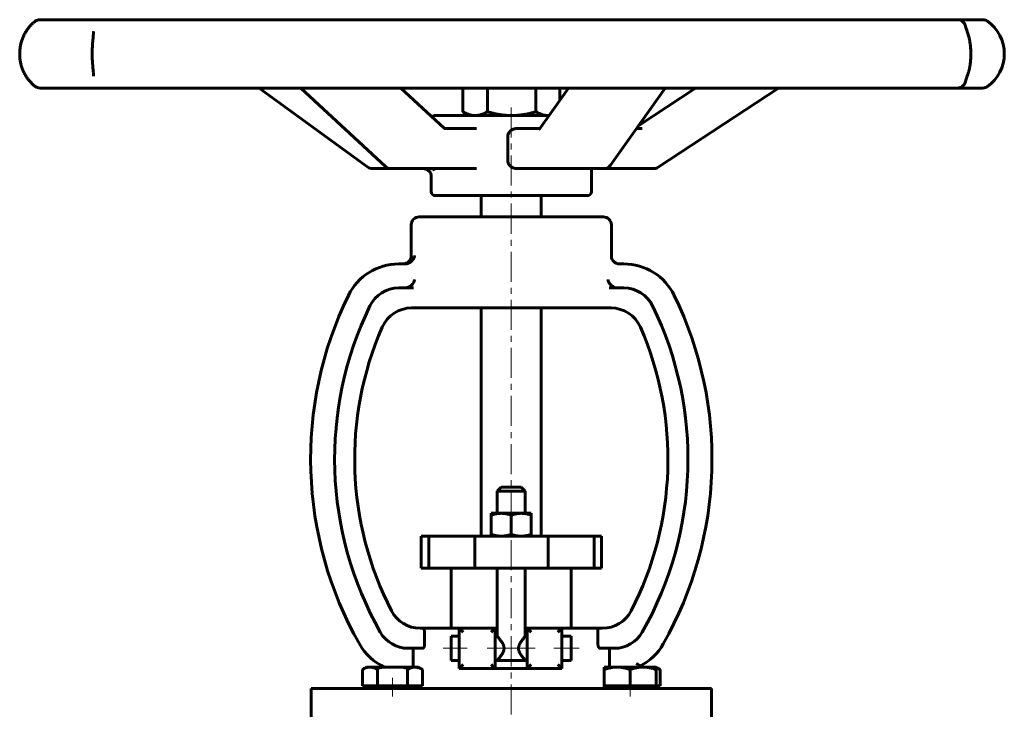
# Model space of a CAD drawing. Header units: millimetres. Extents: x -123 to 123, y -161 to 161.
# Tile 2 of 2: x -123 to 123, y -11 to 161. Entities that reach past the tile are written whole.
import ezdxf

# ---------------------------------------------------------------- set-up
doc = ezdxf.new("R2010")
doc.units = ezdxf.units.MM
for name, pattern in [('K5LT-1', [0]), ('K5LT_AXLED', [12, 7.5, -1.5, 1.5, -1.5]), ('K5LT_BASIC', [0])]:
    doc.linetypes.add(name, pattern=pattern)
doc.layers.add('Системный слой (1)', color=7, linetype='Continuous', true_color=0x6c6c6c)

# ---------------------------------------------------------------- blocks, each defined once
blk = doc.blocks.new('U0')
at = {"layer": 'Системный слой (1)', "color": 143, "linetype": 'K5LT_BASIC', "lineweight": 60, "true_color": 0x33acca}
for p, q in [((-0.18, 111.75), (-23.18, 111.75)), ((22.82, 111.75), (-0.18, 111.75))]:
    blk.add_line(p, q, dxfattribs=at)
blk = doc.blocks.new('U1')
at = {"layer": 'Системный слой (1)', "color": 143, "linetype": 'K5LT_BASIC', "lineweight": 60, "true_color": 0x33acca}
for p, q in [((14.82, 4.04), (14.82, 7.04)), ((14.82, 1.04), (14.82, 4.04))]:
    blk.add_line(p, q, dxfattribs=at)
blk = doc.blocks.new('U2')
at = {"layer": 'Системный слой (1)', "color": 143, "linetype": 'K5LT_BASIC', "lineweight": 60, "true_color": 0x33acca}
for p, q in [((-4.18, 9.04), (-3.68, 9.04)), ((3.32, 9.04), (3.82, 9.04))]:
    blk.add_line(p, q, dxfattribs=at)
blk = doc.blocks.new('U3')
at = {"layer": 'Системный слой (1)', "color": 143, "linetype": 'K5LT_BASIC', "lineweight": 60, "true_color": 0x33acca}
for p, q in [((-15.18, 4.04), (-15.18, 7.04)), ((-15.18, 1.04), (-15.18, 4.04))]:
    blk.add_line(p, q, dxfattribs=at)
blk = doc.blocks.new('U4')
at = {"layer": 'Системный слой (1)', "color": 143, "linetype": 'K5LT_BASIC', "lineweight": 60, "true_color": 0x33acca}
for p, q in [((8.78, 123.79), (10.77, 123.79)), ((10.77, 123.79), (22.97, 123.79))]:
    blk.add_line(p, q, dxfattribs=at)
blk = doc.blocks.new('U5')
at = {"layer": 'Системный слой (1)', "color": 143, "linetype": 'K5LT_BASIC', "lineweight": 60, "true_color": 0x33acca}
for p, q in [((-30.26, 123.79), (-22.09, 123.79)), ((-22.09, 123.79), (-18.85, 123.79))]:
    blk.add_line(p, q, dxfattribs=at)
blk = doc.blocks.new('U6')
at = {"layer": 'Системный слой (1)', "color": 143, "linetype": 'K5LT_BASIC', "lineweight": 60, "true_color": 0x33acca}
for p, q in [((-21.1, 123.52), (-22.09, 123.79)), ((-22.09, 123.79), (-22.09, 123.79)), ((-20.39, 122.82), (-21.1, 123.52)), ((-20.18, 122.19), (-20.39, 122.82))]:
    blk.add_line(p, q, dxfattribs=at)
blk = doc.blocks.new('U7')
at = {"layer": 'Системный слой (1)', "color": 143, "linetype": 'K5LT_BASIC', "lineweight": 60, "true_color": 0x33acca}
for start, end in [(270.003, 324.6233), (270, 270.003)]:
    blk.add_arc((22.97, 125.79), 2, start, end, dxfattribs=at)
blk = doc.blocks.new('U8')
at = {"layer": 'Системный слой (1)', "color": 143, "linetype": 'K5LT_BASIC', "lineweight": 60, "true_color": 0x33acca}
for p, q in [((19.22, 123.79), (22.97, 123.79)), ((22.97, 123.79), (35.45, 123.79))]:
    blk.add_line(p, q, dxfattribs=at)
blk = doc.blocks.new('U9')
at = {"layer": 'Системный слой (1)', "color": 143, "linetype": 'K5LT_BASIC', "lineweight": 60, "true_color": 0x33acca}
for p, q in [((36.36, -0.91), (36.02, -0.79)), ((36.7, -1.06), (36.36, -0.91)), ((37.03, -1.24), (36.7, -1.06))]:
    blk.add_line(p, q, dxfattribs=at)
blk = doc.blocks.new('U15')
at = {"layer": 'Системный слой (1)', "color": 143, "linetype": 'K5LT_BASIC', "lineweight": 60, "true_color": 0x33acca}
for p, q in [((8.96, 137.04), (9.06, 137.04)), ((9.06, 137.04), (9.15, 137.04)), ((9.15, 137.04), (9.24, 137.05))]:
    blk.add_line(p, q, dxfattribs=at)

msp = doc.modelspace()

# ---------------------------------------------------------------- linework, layer by layer
at = {"layer": 'Системный слой (1)', "color": 143, "linetype": 'K5LT_BASIC', "lineweight": 60, "true_color": 0x33acca}
for p, q in [((-108.86, 160.96), (-117.92, 160.96)), ((-102.7, 160.96), (-108.86, 160.96)), ((-75.28, 160.96), (-102.7, 160.96)), ((-63.99, 160.96), (-75.28, 160.96)), ((-24.51, 160.96), (-63.99, 160.96)), ((-10.66, 160.96), (-24.51, 160.96)), ((31.85, 160.96), (-10.66, 160.96)), ((45.07, 160.96), (31.85, 160.96)), ((80.86, 160.96), (45.07, 160.96)), ((90.43, 160.96), (80.86, 160.96)), ((111.31, 160.96), (90.43, 160.96)), ((115.04, 160.96), (111.31, 160.96)), ((117.63, 160.96), (115.04, 160.96)), ((-104.55, 158), (-104.55, 157.99)), ((-104.55, 146.88), (-104.55, 146.87)), ((-117.92, 143.91), (-108.86, 143.91)), ((-117.53, 143.91), (-116.52, 143.91)), ((-108.86, 143.91), (-102.7, 143.91)), ((-102.7, 143.91), (-75.28, 143.91)), ((-75.28, 143.91), (-63.99, 143.91)), ((-63.99, 143.91), (-24.51, 143.91)), ((-36.05, 124.17), (-63.21, 143.91)), ((-31.62, 124.32), (-52.75, 143.91)), ((-16.94, 133.9), (-27.74, 143.91)), ((-24.51, 143.91), (-10.66, 143.91)), ((-12.3, 143.91), (-12.3, 137.98)), ((-10.66, 143.91), (31.85, 143.91)), ((-6.15, 143.91), (-6.15, 137.98)), ((5.98, 143.91), (5.98, 137.98)), ((6.79, 133.59), (14.11, 143.91)), ((11.95, 143.91), (11.95, 140.86)), ((24.61, 124.63), (38.29, 143.91)), ((31.68, 134.59), (45.81, 143.91)), ((31.85, 143.91), (45.07, 143.91)), ((36.55, 124.12), (66.57, 143.91)), ((45.07, 143.91), (80.86, 143.91)), ((80.86, 143.91), (90.43, 143.91)), ((90.43, 143.91), (111.31, 143.91)), ((111.27, 143.91), (115.04, 143.91)), ((113.09, 143.91), (113.25, 143.91)), ((115.04, 143.91), (117.63, 143.91)), ((-10.68, 137.04), (-12.24, 137.94)), ((9.23, 137.04), (-19.18, 137.04)), ((-16.77, 133.79), (-16.78, 133.79)), ((-8.84, 133.79), (-16.78, 133.79)), ((6.93, 133.79), (1.19, 133.79)), ((32.52, 133.79), (31.11, 133.79)), ((-1.05, 125.79), (-1.05, 131.79)), ((-34.87, 123.79), (-30.26, 123.79)), ((-18.85, 123.79), (-8.84, 123.79)), ((1.19, 123.79), (8.78, 123.79)), ((19.82, 118.04), (19.82, 123.79)), ((-20.18, 118.04), (-20.18, 122.23)), ((-20.17, 122.2), (-20.17, 122.23)), ((-20.17, 122.23), (-20.17, 122.23)), ((-19.18, 117.04), (18.82, 117.04)), ((-7.68, 111.75), (-7.68, 117.04)), ((7.32, 111.75), (7.32, 117.04)), ((-25.18, 102), (-25.18, 109.75)), ((24.82, 102), (24.82, 109.75)), ((-26.71, 100), (-28.3, 100)), ((27.94, 100), (26.53, 100)), ((-24.6, 94), (-28.3, 94)), ((27.94, 94), (24.25, 94)), ((-25.1, 89), (-24.6, 89)), ((-24.6, 89), (-21.37, 89)), ((20.91, 89), (-21.37, 89)), ((-7.68, 32.04), (-7.68, 89)), ((7.32, 32.04), (7.32, 89)), ((20.91, 89), (22.6, 89)), ((22.6, 89), (24.75, 89)), ((-2.68, 44.29), (-3.68, 43.29)), ((2.32, 44.29), (-2.68, 44.29)), ((2.32, 44.29), (3.32, 43.29)), ((-3.68, 37.74), (-3.68, 43.29)), ((-3.68, 43.29), (3.32, 43.29)), ((3.32, 37.74), (3.32, 43.29)), ((-5.18, 37.29), (-5.18, 37.74)), ((-5.18, 37.74), (-2.68, 37.74)), ((-5.18, 37.29), (-5.18, 32.49)), ((-2.68, 37.74), (2.32, 37.74)), ((-0.18, 37.29), (-0.18, 32.49)), ((2.32, 37.74), (4.82, 37.74)), ((4.82, 37.74), (4.82, 37.29)), ((4.82, 37.29), (4.82, 32.49)), ((-22.68, 24.04), (-22.68, 32.04)), ((-22.68, 32.04), (-20.75, 32.04)), ((-20.75, 24.04), (-20.75, 32.04)), ((-20.75, 32.04), (-9.32, 32.04)), ((-9.32, 32.04), (9.03, 32.04)), ((-9.32, 24.04), (-9.32, 32.04)), ((-5.18, 32.04), (-5.18, 32.49)), ((4.82, 32.49), (4.82, 32.04)), ((9.03, 32.04), (20.54, 32.04)), ((9.03, 24.04), (9.03, 32.04)), ((20.54, 24.04), (20.54, 32.04)), ((20.54, 32.04), (22.32, 32.04)), ((22.32, 24.04), (22.32, 32.04)), ((-22.68, 24.04), (-20.75, 24.04)), ((-20.75, 24.04), (-9.32, 24.04)), ((-15.18, 9.04), (-15.18, 24.04)), ((-9.32, 24.04), (9.03, 24.04)), ((-3.68, 7.04), (-3.68, 24.04)), ((3.32, 7.04), (3.32, 24.04)), ((9.03, 24.04), (20.54, 24.04)), ((14.82, 9.04), (14.82, 24.04)), ((20.54, 24.04), (22.32, 24.04)), ((-22.37, 9.04), (-22.98, 9.04)), ((-22.37, 9.04), (-13.18, 9.04)), ((-21.83, 8.04), (-21.83, 5.04)), ((-13.18, 9.04), (-12.18, 8.04)), ((-13.18, 9.04), (-13.18, -0.96)), ((-4.18, 9.04), (-13.18, 9.04)), ((-4.18, 9.04), (-5.18, 8.04)), ((-4.18, -0.96), (-4.18, 9.04)), ((12.44, 9.04), (3.82, 9.04)), ((3.82, 9.04), (3.82, -0.96)), ((3.82, 9.04), (4.82, 8.04)), ((11.44, 8.04), (12.44, 9.04)), ((12.44, 9.04), (21.47, 9.04)), ((12.44, -0.96), (12.44, 9.04)), ((21.47, 5.04), (21.47, 9.04)), ((22.63, 9.04), (21.47, 9.04)), ((-13.18, 7.04), (-15.18, 7.04)), ((-3.68, 7.04), (-4.18, 7.04)), ((3.82, 7.04), (3.32, 7.04)), ((14.82, 7.04), (12.44, 7.04)), ((-25.95, 4.04), (-22.37, 4.04)), ((-24.67, 4.04), (-24.67, -0.66)), ((22.02, 4.04), (25.6, 4.04)), ((24.32, -0.66), (24.32, 4.04)), ((-13.18, 1.04), (-15.18, 1.04)), ((-12.18, 0.04), (-13.18, -0.96)), ((-5.18, 0.04), (-4.18, -0.96)), ((-4.18, 1.04), (3.82, 1.04)), ((4.82, 0.04), (3.82, -0.96)), ((12.44, -0.96), (11.44, 0.04)), ((14.82, 1.04), (12.44, 1.04)), ((-37.38, -1.24), (-36.37, -0.66)), ((-37.38, -5.36), (-37.38, -1.24)), ((-35.5, -0.66), (-36.37, -0.66)), ((-29.87, -0.66), (-35.5, -0.66)), ((-33.63, -5.36), (-33.63, -1.24)), ((-32.43, -0.37), (-32.43, -0.66)), ((-24.25, -0.66), (-29.87, -0.66)), ((-26.12, -5.36), (-26.12, -1.24)), ((-23.37, -0.66), (-24.25, -0.66)), ((-22.37, -1.24), (-23.37, -0.66)), ((-22.37, -5.36), (-22.37, -1.24)), ((-13.18, -0.96), (-4.18, -0.96)), ((-4.18, -0.96), (3.82, -0.96)), ((3.82, -0.96), (12.44, -0.96)), ((23.02, -1.24), (23.02, -0.66)), ((26.27, -0.66), (23.02, -0.66)), ((23.02, -5.36), (23.02, -1.24)), ((32.77, -0.66), (26.27, -0.66)), ((29.52, -5.36), (29.52, -1.24)), ((32.08, -0.66), (32.08, -0.37)), ((36.02, -0.66), (32.77, -0.66)), ((37.03, -1.24), (36.02, -0.66)), ((36.02, -0.66), (36.02, -1.24)), ((36.02, -5.36), (36.02, -1.24)), ((37.03, -5.36), (37.03, -1.24)), ((-50.18, -15.46), (-50.18, -5.96)), ((-50.18, -5.96), (49.82, -5.96)), ((-35.5, -5.36), (-37.38, -5.36)), ((-36.37, -5.96), (-36.37, -5.36)), ((-33.63, -5.36), (-35.5, -5.36)), ((-29.87, -5.36), (-33.63, -5.36)), ((-26.12, -5.36), (-29.87, -5.36)), ((-24.25, -5.36), (-26.12, -5.36)), ((-22.37, -5.36), (-24.25, -5.36)), ((-23.37, -5.96), (-23.37, -5.36)), ((26.27, -5.36), (23.02, -5.36)), ((23.02, -5.96), (23.02, -5.36)), ((29.52, -5.36), (26.27, -5.36)), ((32.77, -5.36), (29.52, -5.36)), ((36.02, -5.36), (32.77, -5.36)), ((37.03, -5.36), (36.02, -5.36)), ((36.02, -5.96), (36.02, -5.36)), ((49.82, -15.46), (49.82, -5.96))]:
    msp.add_line(p, q, dxfattribs=at)
at = {"layer": 'Системный слой (1)', "color": 30, "linetype": 'K5LT_AXLED', "lineweight": 18, "true_color": 0xff8000}
for p, q in [((-0.18, 139.04), (-0.18, -103.96)), ((-11.18, 4.04), (-17.18, 4.04)), ((0.02, 4.04), (-6.18, 4.04)), ((5.82, 4.04), (-0.37, 4.04)), ((16.82, 4.04), (10.44, 4.04)), ((-29.87, -7.96), (-29.87, -3.36)), ((29.52, -7.96), (29.52, -3.36))]:
    msp.add_line(p, q, dxfattribs=at)
at = {"layer": 'Системный слой (1)', "color": 143, "linetype": 'K5LT_BASIC', "lineweight": 60, "true_color": 0x33acca}
for centre, radius, start, end in [((-117.92, 158.96), 2, 90, 126.562), ((111.31, 158.96), 2, 11.7598, 90), ((117.63, 158.96), 2, 54.6331, 90), ((113, 152.44), 10, 305.3669, 54.6331), ((111.31, 145.91), 2, 270, 348.2386), ((-117.92, 145.91), 2, 233.438, 270), ((117.63, 145.91), 2, 270, 305.3669), ((-19.18, 136.04), 1, 90, 140.0522), ((-34.87, 125.79), 2, 233.9922, 270), ((-30.26, 125.79), 2, 227.1577, 270), ((35.45, 125.79), 2, 270, 303.4142), ((-19.18, 118.04), 1, 180, 270), ((18.82, 118.04), 1, 270, 0), ((-23.18, 109.75), 2, 90, 180), ((22.82, 109.75), 2, 0, 90), ((-27.18, 102), 2, 270, 0), ((26.82, 102), 2, 180, 270), ((-28.3, 86), 14, 90, 154.0312), ((27.94, 86), 14, 25.9688, 90), ((-28.3, 86), 8, 90, 154.0312), ((27.94, 86), 8, 25.9688, 90), ((43.06, 51.25), 93.37, 154.0312, 209.601), ((-43.41, 51.25), 93.37, 330.399, 25.9688), ((43.06, 51.25), 87.37, 154.0312, 209.601), ((-25.1, 81), 8, 90, 156.4162), ((24.75, 81), 8, 23.5838, 90), ((-43.41, 51.25), 87.37, 330.399, 25.9688), ((43.06, 51.25), 82.37, 156.4162, 207.383), ((-43.41, 51.25), 82.37, 332.617, 23.5838), ((-22.98, 17.04), 8, 207.383, 270), ((22.63, 17.04), 8, 270, 332.617), ((-25.95, 12.04), 8, 209.601, 270), ((25.6, 12.04), 8, 270, 330.399), ((-25.95, 12.04), 14, 209.601, 245.1135), ((25.6, 12.04), 14, 297.5674, 330.399)]:
    msp.add_arc(centre, radius, start, end, dxfattribs=at)
for centre, major_axis, ratio, start_param, end_param in [((-117.92, 158.96), (1.22, -1.59), 0.900695, 3.1263, 3.138531), ((-117.92, 158.96), (0, 2), 0.999497, 0, 0.617269), ((-117.92, 145.91), (-1.22, -1.59), 0.900695, 0.003066, 0.015286), ((-34.87, 125.79), (-1.18, -1.62), 0.374235, 6.283166, 6.283185), ((-30.26, 125.79), (-1.36, -1.47), 0.597823, 0, 0.000036), ((22.97, 125.79), (1.63, -1.16), 0.74371, 6.283071, 6.283185), ((35.45, 125.79), (1.1, -1.67), 0.138185, 0, 0.00005)]:
    msp.add_ellipse(centre, major_axis=major_axis, ratio=ratio, start_param=start_param, end_param=end_param, dxfattribs=at)
for points, knots in [([(-119.13, 144.32), (-119.34, 144.48), (-119.56, 144.66), (-119.99, 145.06), (-120.2, 145.28), (-120.61, 145.73), (-120.8, 145.96), (-121.15, 146.44), (-121.31, 146.68), (-121.62, 147.19), (-121.77, 147.46), (-122.05, 148.02), (-122.17, 148.3), (-122.4, 148.89), (-122.5, 149.2), (-122.68, 149.83), (-122.76, 150.14), (-122.87, 150.77), (-122.92, 151.08), (-122.98, 151.7), (-122.99, 152.03), (-123, 152.68), (-122.99, 153), (-122.94, 153.61), (-122.91, 153.89), (-122.81, 154.48), (-122.75, 154.77), (-122.6, 155.37), (-122.51, 155.67), (-122.3, 156.26), (-122.18, 156.55), (-121.92, 157.12), (-121.79, 157.39), (-121.49, 157.9), (-121.34, 158.15), (-121.01, 158.63), (-120.83, 158.86), (-120.46, 159.31), (-120.27, 159.52), (-119.89, 159.9), (-119.7, 160.08), (-119.38, 160.35), (-119.26, 160.45), (-119.14, 160.55), (-119.14, 160.55), (-119.13, 160.55)], [0, 0, 0, 0, 1.523134, 1.523134, 2.90597, 2.90597, 4.154301, 4.154301, 5.252644, 5.252644, 6.351675, 6.351675, 7.390878, 7.390878, 8.443675, 8.443675, 9.469922, 9.469922, 10.426657, 10.426657, 11.405894, 11.405894, 12.407171, 12.407171, 13.284336, 13.284336, 14.228145, 14.228145, 15.230764, 15.230764, 16.277682, 16.277682, 17.335173, 17.335173, 18.406385, 18.406385, 19.572208, 19.572208, 20.807761, 20.807761, 22.096731, 22.096731, 22.986876, 22.986876, 22.99977, 22.99977, 22.99977, 22.99977]), ([(-104.55, 146.88), (-104.55, 146.95), (-104.55, 147.03), (-104.56, 147.21), (-104.57, 147.31), (-104.58, 147.48), (-104.58, 147.54), (-104.6, 147.71), (-104.6, 147.81), (-104.63, 148.1), (-104.65, 148.3), (-104.69, 148.73), (-104.71, 148.96), (-104.75, 149.44), (-104.78, 149.7), (-104.81, 150.23), (-104.83, 150.5), (-104.85, 150.93), (-104.86, 151.08), (-104.87, 151.51), (-104.88, 151.78), (-104.89, 152.34), (-104.89, 152.62), (-104.88, 153.05), (-104.88, 153.2), (-104.87, 153.62), (-104.86, 153.89), (-104.83, 154.38), (-104.82, 154.6), (-104.78, 155.07), (-104.76, 155.32), (-104.72, 155.81), (-104.7, 156.05), (-104.66, 156.5), (-104.64, 156.7), (-104.61, 157.02), (-104.6, 157.14), (-104.58, 157.31), (-104.58, 157.36), (-104.57, 157.48), (-104.57, 157.55), (-104.56, 157.71), (-104.55, 157.81), (-104.55, 157.9), (-104.55, 157.91), (-104.55, 157.93), (-104.55, 157.94), (-104.55, 157.95), (-104.55, 157.96), (-104.55, 157.96), (-104.55, 157.96), (-104.55, 157.97), (-104.55, 157.97), (-104.55, 157.98), (-104.55, 157.98), (-104.55, 157.99), (-104.55, 157.99), (-104.55, 157.99)], [0, 0, 0, 0, 1.090586, 1.090586, 2.181171, 2.181171, 2.813313, 2.813313, 3.69915, 3.69915, 5.236128, 5.236128, 6.773169, 6.773169, 8.356652, 8.356652, 9.923593, 9.923593, 10.799777, 10.799777, 12.290859, 12.290859, 13.841711, 13.841711, 14.665877, 14.665877, 16.168019, 16.168019, 17.428226, 17.428226, 18.975879, 18.975879, 20.563558, 20.563558, 22.114024, 22.114024, 23.176442, 23.176442, 23.657276, 23.657276, 24.349226, 24.349226, 25.478013, 25.478013, 25.617305, 25.617305, 25.786853, 25.786853, 25.82924, 25.82924, 25.871628, 25.871628, 25.902321, 25.902321, 25.95786, 25.95786, 26, 26, 26, 26]), ([(113.26, 159.42), (113.26, 159.41), (113.26, 159.39), (113.28, 159.35), (113.29, 159.32), (113.32, 159.22), (113.35, 159.11), (113.43, 158.91), (113.46, 158.81), (113.54, 158.57), (113.59, 158.45), (113.7, 158.12), (113.77, 157.91), (113.91, 157.45), (113.99, 157.21), (114.1, 156.8), (114.14, 156.63), (114.24, 156.21), (114.3, 155.94), (114.4, 155.38), (114.45, 155.1), (114.53, 154.53), (114.56, 154.25), (114.62, 153.69), (114.63, 153.4), (114.66, 152.81), (114.66, 152.51), (114.65, 151.91), (114.64, 151.6), (114.6, 151.02), (114.58, 150.73), (114.51, 150.18), (114.47, 149.9), (114.38, 149.36), (114.33, 149.08), (114.22, 148.57), (114.16, 148.33), (114.09, 148.04), (114.07, 147.98), (113.99, 147.69), (113.93, 147.46), (113.79, 147.02), (113.72, 146.81), (113.6, 146.44), (113.54, 146.28), (113.44, 145.99), (113.39, 145.87), (113.35, 145.74), (113.34, 145.71), (113.32, 145.66), (113.31, 145.62), (113.3, 145.59), (113.29, 145.58), (113.29, 145.57), (113.29, 145.56), (113.28, 145.54), (113.28, 145.53), (113.27, 145.51), (113.27, 145.51), (113.27, 145.49), (113.26, 145.48), (113.26, 145.46), (113.26, 145.46), (113.26, 145.45), (113.26, 145.45), (113.26, 145.45)], [0, 0, 0, 0, 0.514952, 0.514952, 0.948726, 0.948726, 1.938326, 1.938326, 2.730161, 2.730161, 3.521995, 3.521995, 4.652024, 4.652024, 5.736268, 5.736268, 6.401456, 6.401456, 7.408104, 7.408104, 8.418537, 8.418537, 9.347547, 9.347547, 10.273784, 10.273784, 11.2389, 11.2389, 12.213739, 12.213739, 13.146089, 13.146089, 14.075895, 14.075895, 15.065599, 15.065599, 16.009575, 16.009575, 16.257707, 16.257707, 17.260629, 17.260629, 18.34502, 18.34502, 19.373515, 19.373515, 20.402009, 20.402009, 20.628749, 20.628749, 21.020947, 21.020947, 21.118997, 21.118997, 21.217046, 21.217046, 21.413145, 21.413145, 21.483925, 21.483925, 21.75737, 21.75737, 21.971163, 21.971163, 21.999762, 21.999762, 21.999762, 21.999762]), ([(-16.94, 133.9), (-16.92, 133.88), (-16.9, 133.86), (-16.86, 133.83), (-16.85, 133.82), (-16.82, 133.81), (-16.81, 133.8), (-16.8, 133.8), (-16.79, 133.79), (-16.79, 133.79), (-16.78, 133.79), (-16.78, 133.79), (-16.78, 133.79), (-16.78, 133.79), (-16.78, 133.79), (-16.77, 133.79), (-16.77, 133.79), (-16.77, 133.79), (-16.77, 133.79), (-16.77, 133.79)], [0, 0, 0, 0, 2.556086, 2.556086, 5.053489, 5.053489, 7.496469, 7.496469, 8.836941, 8.836941, 9.476845, 9.476845, 10.208093, 10.208093, 11.579246, 11.579246, 13.940396, 13.940396, 15, 15, 15, 15]), ([(-1.05, 131.79), (-1.05, 132.05), (-0.99, 132.32), (-0.75, 132.81), (-0.58, 133.03), (-0.18, 133.38), (0.08, 133.54), (0.62, 133.74), (0.92, 133.79), (1.19, 133.79)], [0.631412, 0.631412, 0.631412, 0.631412, 0.7090861, 0.7090861, 0.7867602, 0.7867602, 0.8687061, 0.8687061, 0.950652, 0.950652, 0.950652, 0.950652]), ([(6.77, 133.57), (6.77, 133.57), (6.77, 133.57), (6.77, 133.57), (6.77, 133.57), (6.78, 133.58), (6.78, 133.58), (6.78, 133.58), (6.78, 133.58), (6.78, 133.59), (6.79, 133.59), (6.79, 133.59)], [0, 0, 0, 0, 0.4, 0.4, 0.8, 0.8, 1.2, 1.2, 1.6, 1.6, 2, 2, 2, 2]), ([(1.19, 123.79), (0.91, 123.79), (0.61, 123.84), (0.05, 124.05), (-0.21, 124.21), (-0.6, 124.58), (-0.77, 124.79), (-0.99, 125.27), (-1.05, 125.54), (-1.05, 125.79)], [0.3122043, 0.3122043, 0.3122043, 0.3122043, 0.3964943, 0.3964943, 0.4807843, 0.4807843, 0.5560981, 0.5560981, 0.631412, 0.631412, 0.631412, 0.631412]), ([(-19.35, 123.38), (-19.35, 123.4), (-19.36, 123.41), (-19.4, 123.45), (-19.43, 123.48), (-19.49, 123.53), (-19.53, 123.56), (-19.61, 123.61), (-19.66, 123.64), (-19.76, 123.69), (-19.81, 123.71), (-19.92, 123.75), (-19.98, 123.76), (-20.11, 123.78), (-20.18, 123.78), (-20.25, 123.79), (-20.25, 123.79), (-20.25, 123.79)], [0, 0, 0, 0, 0.716284, 0.716284, 1.438974, 1.438974, 2.134385, 2.134385, 2.82427, 2.82427, 3.50298, 3.50298, 4.174516, 4.174516, 4.999896, 4.999896, 5, 5, 5, 5]), ([(-24.32, 102), (-24.32, 102), (-24.32, 102), (-24.38, 101.76), (-24.48, 101.53), (-24.74, 101.09), (-24.9, 100.88), (-25.26, 100.53), (-25.46, 100.38), (-25.87, 100.17), (-26.05, 100.1), (-26.25, 100.05)], [-0.328687, -0.328687, -0.328687, -0.328687, -0.3278195, -0.3278195, -0.2313194, -0.2313194, -0.1402803, -0.1402803, -0.0609243, -0.0609243, 0, 0, 0, 0]), ([(-24.32, 96), (-24.32, 96), (-24.32, 96), (-24.42, 95.62), (-24.6, 95.26), (-25.05, 94.71), (-25.29, 94.5), (-25.73, 94.23), (-25.94, 94.13), (-26.19, 94.07), (-26.22, 94.06), (-26.25, 94.05)], [-0.7368852, -0.7368852, -0.7368852, -0.7368852, -0.7361688, -0.7361688, -0.6097891, -0.6097891, -0.514697, -0.514697, -0.4440465, -0.4440465, -0.4350281, -0.4350281, -0.4350281, -0.4350281]), ([(25.9, 94.05), (25.7, 94.1), (25.51, 94.17), (25.11, 94.38), (24.91, 94.53), (24.54, 94.88), (24.38, 95.09), (24.13, 95.53), (24.03, 95.76), (23.97, 96), (23.97, 96), (23.97, 96)], [-0.3306934, -0.3306934, -0.3306934, -0.3306934, -0.2692349, -0.2692349, -0.1891832, -0.1891832, -0.097346, -0.097346, 0, 0, 0.0008751, 0.0008751, 0.0008751, 0.0008751]), ([(-22.37, 9.04), (-22.35, 9.04), (-22.31, 9.03), (-22.26, 9.02), (-22.21, 8.99), (-22.15, 8.95), (-22.09, 8.89), (-22.06, 8.84), (-22.03, 8.81), (-22, 8.76), (-21.97, 8.71), (-21.94, 8.65), (-21.92, 8.59), (-21.89, 8.5), (-21.86, 8.41), (-21.84, 8.28), (-21.83, 8.16), (-21.83, 8.08), (-21.83, 8.04)], [0, 0, 0, 0, 1.668338, 3.000781, 3.752327, 5.684146, 7.169987, 8.129475, 8.640386, 9.413262, 10.658788, 11.156523, 12.61652, 13.169365, 14.944779, 16.052213, 17.601696, 19, 19, 19, 19]), ([(-21.83, 5.04), (-21.83, 4.98), (-21.83, 4.87), (-21.85, 4.73), (-21.88, 4.61), (-21.92, 4.49), (-21.96, 4.4), (-22, 4.32), (-22.04, 4.26), (-22.08, 4.2), (-22.14, 4.14), (-22.21, 4.08), (-22.3, 4.05), (-22.35, 4.04), (-22.37, 4.04)], [0, 0, 0, 0, 1.666538, 3.010232, 3.956239, 5.031268, 6.629645, 7.428552, 8.32661, 9.290886, 10.318116, 11.955899, 13.438988, 15, 15, 15, 15]), ([(-3.68, 7.04), (-3.68, 7.04), (-3.66, 7.02), (-3.6, 6.95), (-3.49, 6.82), (-3.35, 6.65), (-3.19, 6.46), (-3.06, 6.29), (-2.91, 6.09), (-2.78, 5.92), (-2.63, 5.71), (-2.5, 5.51), (-2.38, 5.31), (-2.26, 5.09), (-2.16, 4.88), (-2.09, 4.7), (-2.04, 4.54), (-2.01, 4.4), (-1.99, 4.22), (-1.98, 4.11), (-1.98, 4.04)], [0, 0, 0, 0, 1.691357, 2.992628, 5.06751, 6.743559, 7.99181, 9.885371, 10.504446, 11.970683, 13.101627, 14.221804, 15.290127, 16.284832, 17.489257, 18.335973, 18.721648, 19.642841, 20.114705, 21, 21, 21, 21]), ([(1.63, 4.04), (1.63, 4.11), (1.63, 4.24), (1.67, 4.47), (1.73, 4.67), (1.8, 4.85), (1.85, 4.97), (1.92, 5.11), (2.01, 5.28), (2.13, 5.48), (2.24, 5.64), (2.34, 5.79), (2.43, 5.93), (2.55, 6.09), (2.71, 6.29), (2.86, 6.49), (2.99, 6.65), (3.08, 6.75), (3.16, 6.85), (3.25, 6.95), (3.31, 7.02), (3.32, 7.04), (3.32, 7.04)], [0, 0, 0, 0, 0.896292, 1.770028, 3.196487, 3.807567, 4.461451, 5.030335, 6.081848, 7.195346, 8.452701, 9.078664, 9.97471, 11.145479, 12.329499, 14.531852, 15.814773, 16.824996, 17.833161, 19.391813, 21.177385, 23, 23, 23, 23]), ([(22.02, 4.04), (22, 4.04), (21.96, 4.04), (21.91, 4.06), (21.85, 4.09), (21.8, 4.13), (21.74, 4.19), (21.7, 4.23), (21.68, 4.27), (21.65, 4.32), (21.62, 4.36), (21.59, 4.43), (21.57, 4.49), (21.54, 4.58), (21.51, 4.67), (21.49, 4.8), (21.48, 4.92), (21.47, 5), (21.47, 5.04)], [0, 0, 0, 0, 1.668338, 3.000782, 3.752329, 5.684148, 7.169988, 8.129476, 8.640386, 9.413262, 10.658788, 11.156523, 12.61652, 13.169365, 14.944779, 16.052213, 17.601696, 19, 19, 19, 19]), ([(-1.98, 4.04), (-1.98, 3.97), (-1.99, 3.84), (-2.02, 3.61), (-2.08, 3.43), (-2.15, 3.23), (-2.22, 3.07), (-2.32, 2.87), (-2.42, 2.7), (-2.52, 2.53), (-2.62, 2.39), (-2.71, 2.26), (-2.82, 2.1), (-2.97, 1.91), (-3.16, 1.67), (-3.32, 1.47), (-3.45, 1.31), (-3.55, 1.19), (-3.63, 1.1), (-3.67, 1.05), (-3.68, 1.04), (-3.68, 1.04)], [0, 0, 0, 0, 0.862332, 1.728053, 3.00344, 3.423758, 4.536272, 5.359382, 6.485358, 7.278215, 8.206907, 8.927931, 9.70359, 11.175485, 12.851983, 15.038766, 16.19648, 17.74758, 19.375165, 20.860958, 22, 22, 22, 22]), ([(3.32, 1.04), (3.32, 1.04), (3.31, 1.05), (3.25, 1.12), (3.15, 1.24), (3.01, 1.42), (2.85, 1.61), (2.69, 1.81), (2.52, 2.03), (2.4, 2.2), (2.27, 2.39), (2.14, 2.59), (2.03, 2.77), (1.93, 2.95), (1.84, 3.13), (1.78, 3.29), (1.72, 3.45), (1.68, 3.59), (1.64, 3.78), (1.63, 3.92), (1.63, 4.02), (1.63, 4.04)], [0, 0, 0, 0, 1.659864, 2.877686, 5.294978, 6.831644, 8.305218, 10.418521, 11.5524, 12.721856, 13.768575, 15.052482, 16.142564, 16.828904, 17.800327, 18.922017, 19.168438, 20.058791, 20.78218, 21.71376, 22, 22, 22, 22]), ([(31.08, 0.25), (31.08, 0.25), (31.08, 0.25), (31.17, 0.19), (31.25, 0.14), (31.42, 0.04), (31.49, -0.01), (31.68, -0.13), (31.78, -0.19), (31.93, -0.28), (31.99, -0.31), (32.06, -0.36), (32.08, -0.37), (32.08, -0.37)], [-0.3438185, -0.3438185, -0.3438185, -0.3438185, -0.3432884, -0.3432884, -0.3132957, -0.3132957, -0.2839124, -0.2839124, -0.2418321, -0.2418321, -0.2055115, -0.2055115, -0.1716442, -0.1716442, -0.1716442, -0.1716442]), ([(-35.5, -0.66), (-35.62, -0.66), (-35.84, -0.67), (-36.18, -0.73), (-36.47, -0.82), (-36.88, -0.97), (-37.17, -1.12), (-37.38, -1.24)], [0, 0, 0, 0, 1.447402, 2.799721, 4.280074, 5.188369, 8, 8, 8, 8]), ([(-33.63, -1.24), (-33.76, -1.16), (-33.98, -1.05), (-34.28, -0.91), (-34.52, -0.83), (-34.76, -0.75), (-35.03, -0.7), (-35.28, -0.67), (-35.44, -0.66), (-35.5, -0.66)], [0, 0, 0, 0, 2.192924, 3.518258, 4.904265, 6.009799, 7.422733, 9.058584, 10, 10, 10, 10]), ([(-24.25, -0.66), (-24.36, -0.66), (-24.58, -0.67), (-24.92, -0.73), (-25.21, -0.82), (-25.62, -0.97), (-25.91, -1.12), (-26.12, -1.24)], [0, 0, 0, 0, 1.447402, 2.799721, 4.280074, 5.188369, 8, 8, 8, 8]), ([(-22.37, -1.24), (-22.5, -1.16), (-22.72, -1.05), (-23.02, -0.91), (-23.26, -0.83), (-23.51, -0.75), (-23.77, -0.7), (-24.02, -0.67), (-24.19, -0.66), (-24.25, -0.66)], [0, 0, 0, 0, 2.192924, 3.518258, 4.904265, 6.009799, 7.422733, 9.058584, 10, 10, 10, 10]), ([(26.27, -0.66), (26.07, -0.66), (25.69, -0.67), (25.1, -0.73), (24.59, -0.82), (24.09, -0.93), (23.59, -1.06), (23.21, -1.18), (23.02, -1.24)], [0, 0, 0, 0, 1.628328, 3.149686, 4.815083, 5.836915, 7.376988, 9, 9, 9, 9]), ([(29.52, -1.24), (29.29, -1.16), (28.92, -1.05), (28.39, -0.91), (27.98, -0.83), (27.55, -0.75), (27.1, -0.7), (26.66, -0.67), (26.38, -0.66), (26.27, -0.66)], [0, 0, 0, 0, 2.192924, 3.518258, 4.904265, 6.009799, 7.422733, 9.058584, 10, 10, 10, 10]), ([(32.77, -0.66), (32.57, -0.66), (32.19, -0.67), (31.6, -0.73), (31.09, -0.82), (30.59, -0.93), (30.09, -1.06), (29.71, -1.18), (29.52, -1.24)], [0, 0, 0, 0, 1.628328, 3.149686, 4.815083, 5.836915, 7.376988, 9, 9, 9, 9]), ([(36.02, -1.24), (35.79, -1.16), (35.42, -1.05), (34.89, -0.91), (34.48, -0.83), (34.05, -0.75), (33.6, -0.7), (33.16, -0.67), (32.88, -0.66), (32.77, -0.66)], [0, 0, 0, 0, 2.192924, 3.518258, 4.904265, 6.009799, 7.422733, 9.058584, 10, 10, 10, 10])]:
    msp.add_open_spline(points, degree=3, knots=knots, dxfattribs=at)
for points, weights in [([(-12.3, 137.98), (-10.65, 137.04), (-9.22, 137.04)], [1, 1.0379548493, 1]), ([(-12.24, 137.94), (-12.27, 137.96), (-12.3, 137.98)], [1.00132142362, 1.00067263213, 1]), ([(-9.22, 137.04), (-7.8, 137.04), (-6.15, 137.98)], [1, 1.0379548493, 1]), ([(-6.15, 137.98), (-2.9, 137.04), (-0.09, 137.04)], [1, 1.0379548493, 1]), ([(-0.09, 137.04), (2.73, 137.04), (5.98, 137.98)], [1, 1.0379548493, 1]), ([(5.98, 137.98), (7.58, 137.04), (8.96, 137.04)], [1, 1.0379548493, 1]), ([(-2.68, 37.74), (-3.84, 37.74), (-5.18, 37.29)], [1, 1.0379548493, 1]), ([(-0.18, 37.29), (-1.52, 37.74), (-2.68, 37.74)], [1, 1.0379548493, 1]), ([(2.32, 37.74), (1.16, 37.74), (-0.18, 37.29)], [1, 1.0379548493, 1]), ([(4.82, 37.29), (3.48, 37.74), (2.32, 37.74)], [1, 1.0379548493, 1]), ([(-5.18, 32.49), (-3.84, 32.04), (-2.68, 32.04)], [1, 1.0379548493, 1]), ([(-2.68, 32.04), (-1.52, 32.04), (-0.18, 32.49)], [1, 1.0379548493, 1]), ([(-0.18, 32.49), (1.16, 32.04), (2.32, 32.04)], [1, 1.0379548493, 1]), ([(2.32, 32.04), (3.48, 32.04), (4.82, 32.49)], [1, 1.0379548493, 1])]:
    msp.add_rational_spline(points, weights, degree=2, dxfattribs=at)
for points in [[(-26.71, 100), (-26.56, 100), (-26.41, 100.02), (-26.25, 100.05)], [(-26.71, 94), (-26.56, 94), (-26.41, 94.02), (-26.25, 94.05)], [(25.9, 94.05), (26.05, 94.02), (26.21, 94), (26.36, 94)]]:
    msp.add_open_spline(points, degree=3, dxfattribs=at)
at = {"layer": 'Системный слой (1)', "color": 7, "linetype": 'K5LT-1'}
for points, knots in [([(-29.87, -0.66), (-29.98, -0.66), (-30.19, -0.66), (-30.5, -0.68), (-30.82, -0.7), (-31.21, -0.74), (-31.68, -0.8), (-32.31, -0.91), (-32.96, -1.06), (-33.42, -1.18), (-33.63, -1.24)], [0, 0, 0, 0, 1.818464, 3.636928, 5.455392, 7.273856, 10.465691, 13.657526, 18.304216, 22, 22, 22, 22]), ([(-26.12, -1.24), (-26.2, -1.22), (-26.41, -1.16), (-26.81, -1.05), (-27.37, -0.93), (-27.95, -0.82), (-28.49, -0.74), (-28.88, -0.7), (-29.18, -0.68), (-29.41, -0.67), (-29.64, -0.66), (-29.8, -0.66), (-29.87, -0.66)], [0, 0, 0, 0, 1.432862, 3.725441, 7.16431, 11.338281, 14.003711, 16.66914, 18.001855, 19.33457, 20.667285, 22, 22, 22, 22])]:
    msp.add_open_spline(points, degree=3, knots=knots, dxfattribs=at)

# ---------------------------------------------------------------- block references
at = {"layer": 'Системный слой (1)'}
for name in ['U15', 'U5', 'U6', 'U4', 'U8', 'U7', 'U0', 'U2', 'U3', 'U1', 'U9']:
    msp.add_blockref(name, (0, 0), dxfattribs=at)

doc.saveas('drawing.dxf')
